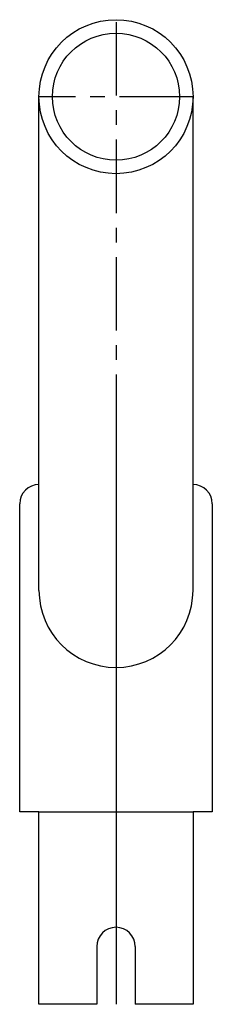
# Model space of a CAD drawing. Header units: millimetres. Extents: x -25 to 25, y -15 to 241.
import ezdxf

# ---------------------------------------------------------------- set-up
doc = ezdxf.new("R2010")
doc.units = ezdxf.units.MM
doc.header["$LTSCALE"] = 0.6
doc.linetypes.add('CENTER', pattern=[50.8, 31.75, -6.35, 6.35, -6.35])
doc.layers.get('0').update_dxf_attribs({"linetype": 'CONTINUOUS'})
doc.layers.add('CENTER', color=1, linetype='CENTER')

msp = doc.modelspace()

# ---------------------------------------------------------------- linework, layer by layer
for p, q in [((-20, 92.5), (-20, 220.73)), ((20, 92.5), (20, 220.73)), ((-25, 35), (-25, 115)), ((25, 115), (25, 35)), ((-20, 35), (-25, 35)), ((-20, 35), (-25, 35)), ((-20, -15), (-20, 35)), ((-20, -15), (-20, 35)), ((-20, 35), (20, 35)), ((20, 35), (20, -15)), ((20, 35), (20, -15)), ((25, 35), (20, 35)), ((25, 35), (20, 35)), ((0, 5), (0, 5)), ((-5, 0), (-5, -15)), ((-5, 0), (-5, -15)), ((5, 0), (5, -15)), ((5, 0), (5, -15)), ((-5, -15), (-20, -15)), ((-5, -15), (-20, -15)), ((20, -15), (5, -15)), ((20, -15), (5, -15))]:
    msp.add_line(p, q)
for radius in [20, 16.5]:
    msp.add_circle((0, 220.73), radius)
for centre, radius, start, end in [((-20, 115), 5, 90, 180), ((20, 115), 5, 0, 90), ((0, 92.5), 20, 180, 0), ((0, 92.5), 20, 180, 0), ((0, 0), 5, 90, 180), ((0, 0), 5, 0, 90)]:
    msp.add_arc(centre, radius, start, end)
at = {"layer": 'CENTER'}
for p, q in [((0, 240.05), (0, -15)), ((20, 220.73), (-20, 220.73)), ((0, 136.5), (0, -15))]:
    msp.add_line(p, q, dxfattribs=at)

doc.saveas('drawing.dxf')
